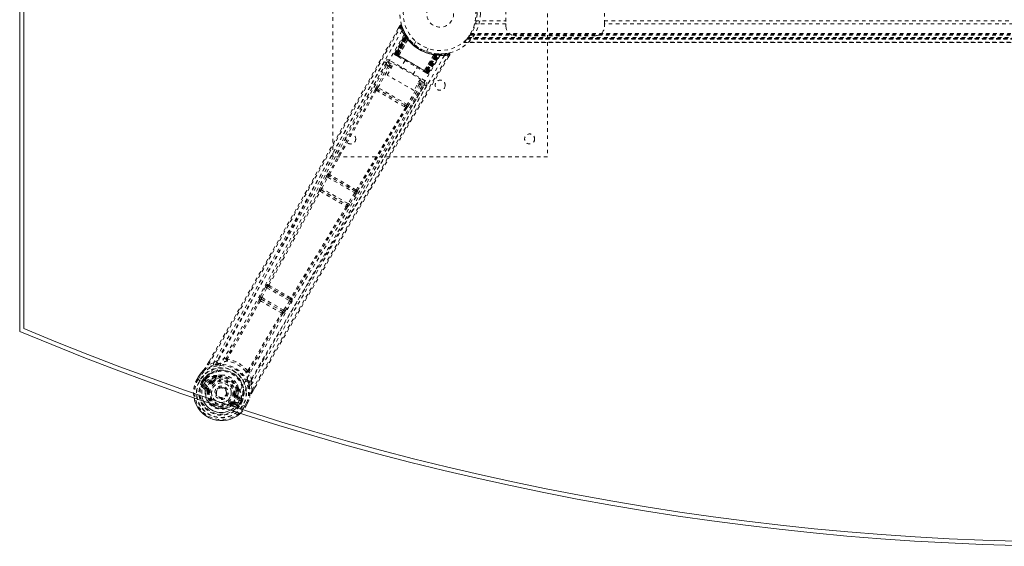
# Model space of a CAD drawing. Header units: inches. Extents: x 3.7 to 63.2, y 15.3 to 45.
# Tile 1 of 5: x 3.7 to 31.2, y 15.3 to 30. Entities that reach past the tile are written whole.
import ezdxf

# ---------------------------------------------------------------- set-up
doc = ezdxf.new("R2010")
doc.units = ezdxf.units.IN
doc.header["$MEASUREMENT"] = 0
doc.linetypes.add('SLD-Dashed', pattern=[0.075, 0.05, -0.025])
doc.linetypes.add('SLD-Solid', pattern=[0])

msp = doc.modelspace()

# ---------------------------------------------------------------- linework, layer by layer
at = {"color": 7, "linetype": 'SLD-Solid', "lineweight": 15}
for p, q in [((3.688, 21.279), (3.688, 39.029)), ((3.806, 21.357), (3.806, 38.95)), ((3.806, 38.95), (3.806, 21.357))]:
    msp.add_line(p, q, dxfattribs=at)
at = {"color": 7, "linetype": 'SLD-Dashed', "lineweight": 0}
for p, q in [((12.438, 26.154), (12.438, 34.154)), ((18.438, 34.154), (18.438, 26.154)), ((17.278, 30.435), (17.278, 29.872)), ((20.028, 29.872), (20.028, 30.435)), ((14.309, 29.813), (14.268, 29.74)), ((16.388, 29.824), (16.402, 29.872)), ((17.278, 29.872), (16.402, 29.872)), ((16.42, 29.956), (17.278, 29.956)), ((17.278, 29.789), (17.278, 29.872)), ((20.028, 29.956), (46.848, 29.956)), ((46.848, 29.872), (20.028, 29.872)), ((20.028, 29.872), (20.028, 29.789)), ((14.166, 29.045), (14.451, 29.58)), ((14.178, 29.038), (14.459, 29.566)), ((14.472, 29.55), (14.194, 29.025)), ((14.194, 29.029), (14.47, 29.547)), ((14.478, 29.508), (14.2, 29.025)), ((14.204, 29.023), (14.482, 29.503)), ((14.212, 29.019), (14.487, 29.496)), ((14.49, 29.492), (14.215, 29.016)), ((14.499, 29.479), (14.228, 29.009)), ((14.231, 29.008), (14.501, 29.476)), ((14.252, 28.996), (14.511, 29.483)), ((14.512, 29.482), (14.253, 28.995)), ((14.458, 29.595), (14.451, 29.608)), ((14.459, 29.566), (14.451, 29.58)), ((14.509, 29.514), (14.469, 29.577)), ((14.511, 29.483), (14.47, 29.547)), ((14.478, 29.508), (14.502, 29.524)), ((14.482, 29.503), (14.478, 29.508)), ((14.482, 29.503), (14.505, 29.519)), ((14.487, 29.496), (14.51, 29.512)), ((14.49, 29.492), (14.513, 29.508)), ((14.499, 29.479), (14.522, 29.496)), ((14.501, 29.476), (14.524, 29.492)), ((14.502, 29.524), (14.505, 29.519)), ((14.51, 29.513), (14.509, 29.514)), ((14.513, 29.508), (14.51, 29.512)), ((14.511, 29.483), (14.512, 29.482)), ((14.522, 29.496), (14.524, 29.492)), ((14.553, 29.455), (14.551, 29.458)), ((16.185, 29.443), (16.181, 29.439)), ((16.185, 29.443), (16.191, 29.451)), ((16.185, 29.443), (50.69, 29.443)), ((16.186, 29.445), (50.689, 29.445)), ((50.687, 29.447), (16.188, 29.447)), ((16.188, 29.447), (50.687, 29.447)), ((50.678, 29.459), (16.197, 29.459)), ((16.199, 29.461), (16.201, 29.463)), ((50.674, 29.463), (16.201, 29.463)), ((16.202, 29.465), (50.673, 29.465)), ((16.204, 29.467), (50.671, 29.467)), ((16.221, 29.49), (16.22, 29.489)), ((16.221, 29.49), (50.654, 29.49)), ((16.265, 29.555), (50.61, 29.555)), ((16.281, 29.581), (50.594, 29.581)), ((16.291, 29.598), (50.584, 29.598)), ((19.778, 29.539), (17.528, 29.539)), ((14.277, 28.979), (14.535, 29.436)), ((14.536, 29.434), (14.279, 28.98)), ((14.536, 29.434), (14.535, 29.436)), ((14.759, 29.379), (14.711, 29.295)), ((15.057, 29.095), (15.106, 29.179)), ((16.097, 29.349), (50.778, 29.349)), ((50.777, 29.349), (16.098, 29.349)), ((16.099, 29.349), (50.776, 29.349)), ((50.765, 29.361), (16.111, 29.361)), ((50.694, 29.439), (16.181, 29.439)), ((16.181, 29.439), (50.694, 29.439)), ((14.166, 29.045), (14.178, 29.038)), ((14.175, 29.007), (14.178, 29.004)), ((14.186, 29), (14.19, 28.997)), ((14.189, 28.998), (14.198, 28.993)), ((14.194, 29.029), (14.252, 28.996)), ((14.198, 28.993), (14.201, 28.991)), ((15.075, 28.52), (14.204, 29.023)), ((14.205, 28.989), (14.263, 28.956)), ((14.215, 29.016), (15.064, 28.527)), ((14.228, 29.009), (14.231, 29.008)), ((15.048, 28.536), (14.231, 29.008)), ((14.253, 28.995), (14.252, 28.996)), ((14.277, 28.979), (14.279, 28.98)), ((15, 28.563), (15.265, 29.013)), ((15.267, 29.013), (15.001, 28.561)), ((15.026, 28.548), (15.318, 29.016)), ((15.32, 29.016), (15.027, 28.548)), ((15.318, 29.004), (15.048, 28.536)), ((15.051, 28.534), (15.322, 29.003)), ((15.064, 28.527), (15.338, 29.002)), ((15.343, 29.001), (15.067, 28.525)), ((15.352, 29.001), (15.075, 28.52)), ((15.079, 28.518), (15.358, 29)), ((15.081, 28.512), (15.398, 29.015)), ((15.085, 28.514), (15.396, 29.012)), ((15.101, 28.505), (15.418, 29.012)), ((15.113, 28.498), (15.434, 29.012)), ((15.267, 29.013), (15.265, 29.013)), ((15.278, 29.038), (15.275, 29.038)), ((15.321, 29.032), (15.318, 29.004)), ((15.318, 29.016), (15.32, 29.016)), ((15.396, 29.012), (15.32, 29.016)), ((15.325, 29.032), (15.322, 29.003)), ((15.325, 29.032), (15.354, 29.029)), ((15.341, 29.03), (15.338, 29.002)), ((15.345, 29.03), (15.341, 29.03)), ((15.345, 29.03), (15.343, 29.001)), ((15.348, 29.03), (15.346, 29.03)), ((15.422, 29.026), (15.348, 29.03)), ((15.354, 29.029), (15.352, 29.001)), ((15.358, 29), (15.352, 29.001)), ((15.354, 29.029), (15.36, 29.029)), ((15.36, 29.029), (15.358, 29)), ((15.36, 29.029), (15.369, 29.028)), ((15.387, 29.011), (15.383, 29.014)), ((15.434, 29.012), (15.418, 29.012)), ((15.459, 29.026), (15.443, 29.026)), ((15.535, 29.031), (15.464, 29.029)), ((15.675, 29.052), (15.547, 29.032)), ((15.664, 28.933), (15.707, 29.007)), ((15.707, 29.007), (15.681, 29.022)), ((13.932, 28.779), (13.532, 28.07)), ((13.985, 28.687), (13.661, 28.111)), ((13.7, 28.089), (14.024, 28.665)), ((13.933, 28.78), (13.932, 28.779)), ((13.938, 28.788), (13.933, 28.78)), ((13.945, 28.796), (13.934, 28.782)), ((13.959, 28.44), (14.142, 28.757)), ((13.985, 28.687), (14.024, 28.665)), ((13.995, 28.799), (14.123, 28.725)), ((14.072, 28.637), (14.024, 28.665)), ((15.016, 28.28), (14.025, 28.851)), ((14.095, 28.676), (14.047, 28.703)), ((14.142, 28.757), (14.887, 28.327)), ((14.456, 28.844), (14.34, 28.643)), ((14.678, 28.448), (14.794, 28.649)), ((14.704, 28.01), (13.959, 28.44)), ((14.987, 28.537), (15.045, 28.504)), ((15, 28.563), (15.001, 28.561)), ((15.027, 28.548), (15.026, 28.548)), ((15.027, 28.548), (15.085, 28.514)), ((15.048, 28.536), (15.051, 28.534)), ((15.049, 28.502), (15.052, 28.5)), ((15.06, 28.495), (15.064, 28.493)), ((15.064, 28.493), (15.065, 28.495)), ((15.071, 28.489), (15.071, 28.489)), ((15.072, 28.489), (15.075, 28.487)), ((15.101, 28.505), (15.113, 28.498)), ((14.519, 27.617), (13.7, 28.089)), ((14.855, 28.185), (14.519, 27.617)), ((14.893, 28.162), (14.557, 27.594)), ((14.586, 27.462), (15, 28.163)), ((14.887, 28.327), (14.704, 28.01)), ((14.818, 28.206), (14.855, 28.185)), ((14.84, 28.245), (14.877, 28.224)), ((14.869, 28.295), (14.986, 28.227)), ((15, 28.164), (15.005, 28.172)), ((15, 28.162), (15, 28.164)), ((15.002, 28.166), (15.008, 28.182)), ((13.653, 28.013), (13.695, 27.987)), ((13.727, 28.023), (13.686, 28.047)), ((14.447, 27.607), (13.727, 28.023)), ((14.433, 27.562), (14.475, 27.538)), ((14.489, 27.583), (14.447, 27.607)), ((18.438, 26.154), (12.438, 26.154)), ((12.258, 25.606), (12.091, 25.295)), ((12.315, 25.68), (12.309, 25.681)), ((12.326, 25.62), (12.332, 25.62)), ((13.067, 25.192), (12.326, 25.62)), ((12.13, 25.274), (12.297, 25.585)), ((12.297, 25.585), (13.051, 25.15)), ((12.057, 25.211), (12.058, 25.21)), ((12.12, 25.228), (12.119, 25.229)), ((12.119, 25.229), (12.832, 24.818)), ((12.865, 24.85), (12.13, 25.274)), ((13.051, 25.15), (12.865, 24.85)), ((13.089, 25.126), (12.903, 24.826)), ((13.064, 25.198), (13.067, 25.192)), ((13.128, 25.208), (13.124, 25.213)), ((12.832, 24.818), (12.831, 24.818)), ((12.846, 24.755), (12.847, 24.755)), ((10.624, 22.591), (10.611, 22.594)), ((10.557, 22.521), (10.413, 22.248)), ((10.452, 22.227), (10.596, 22.501)), ((10.596, 22.501), (11.23, 22.134)), ((10.627, 22.534), (10.64, 22.532)), ((11.244, 22.178), (10.627, 22.534)), ((10.384, 22.161), (10.385, 22.16)), ((10.413, 22.248), (10.398, 22.217)), ((10.446, 22.178), (10.446, 22.179)), ((10.446, 22.179), (11.027, 21.843)), ((11.066, 21.873), (10.452, 22.227)), ((11.23, 22.134), (11.066, 21.873)), ((11.268, 22.111), (11.103, 21.849)), ((11.235, 22.188), (11.244, 22.178)), ((11.295, 22.203), (11.304, 22.194)), ((11.027, 21.843), (11.026, 21.843)), ((11.041, 21.781), (11.042, 21.781)), ((11.103, 21.849), (11.084, 21.821)), ((8.934, 20.362), (8.978, 20.439)), ((8.98, 20.439), (8.935, 20.362)), ((9.101, 20.4), (8.96, 20.348)), ((9.101, 20.4), (9.209, 20.468)), ((8.647, 19.951), (8.706, 20.052)), ((8.707, 20.052), (8.647, 19.95)), ((8.647, 19.951), (8.65, 19.949)), ((8.65, 19.949), (8.696, 19.923)), ((8.731, 20.037), (8.673, 19.937)), ((8.696, 19.923), (8.716, 19.912)), ((8.708, 20.056), (8.706, 20.052)), ((8.716, 19.912), (8.722, 19.909)), ((8.722, 19.909), (8.852, 19.833)), ((8.778, 19.877), (8.815, 19.939)), ((8.778, 19.877), (8.778, 19.877)), ((8.84, 19.923), (8.804, 19.862)), ((8.809, 19.859), (8.804, 19.862)), ((8.848, 19.926), (8.809, 19.859)), ((8.84, 19.923), (8.815, 19.939)), ((8.815, 19.939), (8.815, 19.939)), ((8.84, 19.924), (8.854, 19.937)), ((8.854, 19.937), (8.848, 19.926)), ((8.852, 19.833), (8.852, 19.833)), ((8.877, 19.957), (8.872, 19.955)), ((8.985, 19.835), (8.873, 19.899)), ((8.877, 19.957), (8.891, 19.962)), ((8.888, 19.925), (9.012, 19.882)), ((9, 19.861), (8.888, 19.925)), ((8.891, 19.962), (8.891, 19.962)), ((8.891, 19.962), (8.891, 19.962)), ((9.001, 19.922), (8.891, 19.962)), ((9.012, 19.882), (9, 19.861)), ((9.068, 19.884), (9.08, 19.89)), ((9.08, 19.89), (9.098, 19.867)), ((9.157, 20.018), (9.145, 19.999)), ((9.174, 20.002), (9.163, 19.983)), ((9.176, 20.038), (9.195, 20.048)), ((10.164, 19.916), (10.159, 19.789)), ((8.764, 19.745), (8.855, 19.665)), ((8.898, 19.685), (8.808, 19.761)), ((8.808, 19.761), (8.909, 19.703)), ((8.823, 19.787), (8.924, 19.729)), ((8.898, 19.685), (8.909, 19.703)), ((8.929, 19.618), (8.929, 19.627)), ((8.952, 19.615), (8.929, 19.618)), ((9.766, 19.634), (9.777, 19.654)), ((9.8, 19.646), (9.789, 19.627)), ((9.806, 19.695), (9.808, 19.674)), ((10.185, 19.641), (10.159, 19.789)), ((10.209, 19.626), (10.26, 19.715)), ((10.21, 19.625), (10.261, 19.714)), ((9.568, 19.249), (9.553, 19.268)), ((9.641, 19.257), (9.651, 19.274)), ((9.651, 19.274), (9.752, 19.216)), ((9.666, 19.3), (9.767, 19.242)), ((9.699, 19.52), (9.728, 19.516)), ((9.84, 19.341), (9.727, 19.406)), ((9.728, 19.516), (9.728, 19.503)), ((9.755, 19.453), (9.742, 19.432)), ((9.855, 19.367), (9.742, 19.432)), ((9.755, 19.453), (9.855, 19.367)), ((9.793, 19.29), (9.923, 19.215)), ((9.884, 19.388), (9.795, 19.464)), ((9.875, 19.333), (9.837, 19.266)), ((9.837, 19.266), (9.841, 19.263)), ((9.841, 19.263), (9.876, 19.325)), ((9.903, 19.311), (9.867, 19.248)), ((9.881, 19.344), (9.875, 19.333)), ((9.903, 19.311), (9.876, 19.325)), ((9.877, 19.325), (9.881, 19.344)), ((9.884, 19.388), (9.888, 19.374)), ((9.888, 19.369), (9.888, 19.374)), ((9.903, 19.311), (9.903, 19.311)), ((9.972, 19.187), (10.029, 19.288)), ((9.996, 19.171), (10.054, 19.274)), ((9.997, 19.171), (10.055, 19.273)), ((10.055, 19.273), (10.057, 19.277)), ((9.575, 19.254), (9.568, 19.249)), ((9.603, 19.202), (9.568, 19.249)), ((9.752, 19.216), (9.641, 19.257)), ((9.646, 19.209), (9.76, 19.17)), ((9.923, 19.215), (9.928, 19.212)), ((9.928, 19.212), (9.948, 19.2)), ((9.948, 19.2), (9.994, 19.173)), ((9.994, 19.173), (9.997, 19.171))]:
    msp.add_line(p, q, dxfattribs=at)
at = {"color": 7, "linetype": 'SLD-Dashed', "lineweight": 0, "flags": 128}
for points in [[(8.96, 20.348), (9.33, 20.987), (9.72, 21.663), (10.13, 22.377), (10.559, 23.128), (10.954, 23.82), (11.364, 24.542), (11.458, 24.707), (11.553, 24.875), (11.649, 25.044), (11.714, 25.16), (11.778, 25.272), (11.845, 25.39), (11.914, 25.513), (12.138, 25.908), (12.386, 26.347), (12.659, 26.831), (12.832, 27.137), (13.015, 27.461), (13.213, 27.812), (13.398, 28.139), (13.639, 28.566), (13.853, 28.946), (14.041, 29.278), (14.202, 29.562), (14.336, 29.799)], [(8.978, 20.439), (10.29, 22.717), (11.634, 25.08), (12.972, 27.446), (14.31, 29.814)], [(14.31, 29.814), (14.31, 29.813), (14.311, 29.812), (14.317, 29.81), (14.326, 29.805), (14.331, 29.802), (14.336, 29.799)], [(14.361, 29.807), (14.357, 29.814), (14.352, 29.82), (14.345, 29.825), (14.337, 29.827), (14.329, 29.828), (14.322, 29.826), (14.316, 29.822), (14.311, 29.816)], [(14.336, 29.799), (14.347, 29.803), (14.356, 29.806), (14.362, 29.808), (14.364, 29.808)], [(14.366, 29.673), (13.575, 28.293), (12.797, 26.907), (12.03, 25.518), (11.271, 24.129), (10.677, 23.04), (10.079, 21.958), (9.473, 20.888), (8.852, 19.833)], [(14.454, 29.598), (14.454, 29.585), (14.451, 29.571)], [(14.454, 29.585), (14.452, 29.579), (14.451, 29.578)], [(14.472, 29.555), (14.47, 29.549), (14.469, 29.547)], [(14.479, 29.561), (14.482, 29.555), (14.502, 29.524)], [(16.197, 29.459), (16.189, 29.448), (16.184, 29.443)], [(15.435, 28.992), (14.636, 27.621), (13.826, 26.259), (13.007, 24.905), (12.182, 23.558), (11.536, 22.502), (10.899, 21.446), (10.276, 20.387), (9.676, 19.323)], [(15.557, 28.985), (14.757, 27.61), (13.947, 26.244), (13.127, 24.885), (12.303, 23.533), (11.657, 22.474), (11.019, 21.415), (10.395, 20.355), (9.793, 19.29)], [(10.185, 19.641), (10.59, 20.347), (11.015, 21.082), (11.459, 21.846), (11.864, 22.539), (12.125, 22.985), (12.399, 23.453), (12.686, 23.942), (12.971, 24.427), (13.219, 24.848), (13.547, 25.405), (13.897, 25.998), (14.267, 26.626), (14.611, 27.209), (15.681, 29.022)], [(10.261, 19.714), (11.571, 21.978), (12.944, 24.322), (14.326, 26.666), (15.707, 29.007)], [(14.2, 29.025), (14.187, 29.033), (14.176, 29.039), (14.169, 29.043), (14.166, 29.045)], [(14.178, 29.038), (14.181, 29.036), (14.188, 29.032), (14.199, 29.026), (14.212, 29.019)], [(14.179, 29.004), (14.179, 29.004), (14.18, 29.004), (14.183, 29.003), (14.187, 29.001)], [(14.194, 29.029), (14.191, 29.023), (14.191, 29.02)], [(14.191, 28.997), (14.191, 28.997), (14.192, 28.997), (14.195, 28.996), (14.198, 28.995)], [(14.228, 29.009), (14.221, 29.013), (14.214, 29.017), (14.208, 29.021), (14.203, 29.024), (14.199, 29.026), (14.196, 29.028), (14.194, 29.029), (14.194, 29.029)], [(14.204, 28.99), (14.206, 28.989), (14.206, 28.988)], [(14.253, 28.995), (14.251, 28.985), (14.252, 28.973)], [(14.277, 28.979), (14.257, 28.975), (14.252, 28.973)], [(14.265, 28.954), (14.444, 28.851), (14.625, 28.746), (14.807, 28.642), (14.985, 28.539)], [(14.279, 28.98), (14.458, 28.876), (14.64, 28.772), (14.821, 28.667), (15, 28.563)], [(15.704, 29.008), (15.707, 29.016), (15.707, 29.024), (15.706, 29.032), (15.703, 29.04), (15.698, 29.046), (15.692, 29.05), (15.685, 29.052), (15.677, 29.052)], [(13.881, 28.812), (13.696, 28.484), (13.486, 28.111), (13.255, 27.702), (13.046, 27.332), (12.936, 27.138), (12.827, 26.944), (12.718, 26.751), (12.593, 26.531), (12.468, 26.308), (12.346, 26.093), (12.099, 25.655), (11.868, 25.248), (11.656, 24.872), (11.447, 24.504), (11.206, 24.077), (10.791, 23.346), (10.37, 22.609), (9.935, 21.848), (9.509, 21.107), (9.101, 20.4)], [(13.934, 28.782), (12.366, 26.006), (10.794, 23.232), (9.209, 20.468)], [(13.934, 28.782), (13.939, 28.746), (13.985, 28.687)], [(14.025, 28.851), (14.014, 28.832), (14.004, 28.815), (13.998, 28.804), (13.995, 28.799)], [(14.047, 28.703), (14.001, 28.763), (13.995, 28.799)], [(14.047, 28.703), (14.046, 28.703), (14.045, 28.7), (14.042, 28.696), (14.04, 28.692), (14.036, 28.686), (14.032, 28.679), (14.028, 28.672), (14.024, 28.665)], [(15.001, 28.561), (15.007, 28.542), (15.008, 28.537)], [(15.008, 28.537), (15.018, 28.541), (15.026, 28.548)], [(15.085, 28.514), (15.085, 28.514), (15.083, 28.515), (15.08, 28.517), (15.076, 28.519), (15.071, 28.522), (15.065, 28.526), (15.058, 28.53), (15.051, 28.534)], [(15.052, 28.5), (15.055, 28.498), (15.058, 28.496), (15.06, 28.495), (15.061, 28.495)], [(15.053, 28.501), (15.056, 28.499), (15.058, 28.497), (15.059, 28.496), (15.059, 28.496)], [(15.067, 28.525), (15.08, 28.517), (15.091, 28.511), (15.098, 28.507), (15.101, 28.505)], [(15.113, 28.498), (15.11, 28.5), (15.103, 28.504), (15.092, 28.51), (15.079, 28.518)], [(10.159, 19.789), (10.529, 20.431), (10.916, 21.098), (11.32, 21.793), (11.706, 22.454), (12.099, 23.123), (12.492, 23.792), (12.875, 24.443), (13.243, 25.068), (13.587, 25.65), (13.971, 26.302), (14.332, 26.913), (14.686, 27.513), (15.054, 28.135)], [(10.164, 19.916), (11.765, 22.672), (13.381, 25.42), (15.002, 28.166)], [(13.7, 28.089), (13.687, 28.097), (13.674, 28.104), (13.665, 28.109), (13.661, 28.111)], [(14.877, 28.224), (14.876, 28.223), (14.875, 28.221), (14.873, 28.217), (14.87, 28.212), (14.867, 28.206), (14.863, 28.2), (14.859, 28.192), (14.855, 28.185)], [(14.893, 28.162), (14.889, 28.165), (14.88, 28.17), (14.868, 28.177), (14.855, 28.185)], [(14.986, 28.227), (14.951, 28.214), (14.877, 28.224)], [(14.893, 28.162), (14.967, 28.152), (14.998, 28.164)], [(14.986, 28.227), (14.988, 28.232), (14.995, 28.243), (15.004, 28.26), (15.016, 28.28)], [(13.625, 28.03), (12.966, 26.856), (12.315, 25.68)], [(12.344, 25.661), (12.994, 26.838), (13.653, 28.013)], [(14.433, 27.562), (14.25, 27.667), (14.064, 27.774), (13.878, 27.882), (13.695, 27.987)], [(14.447, 27.607), (14.271, 27.709), (14.092, 27.812), (13.909, 27.918), (13.727, 28.023)], [(14.475, 27.538), (13.788, 26.38), (13.093, 25.228)], [(14.504, 27.522), (13.817, 26.365), (13.124, 25.213)], [(14.489, 27.583), (14.501, 27.572), (14.507, 27.56)], [(14.557, 27.594), (14.553, 27.596), (14.544, 27.602), (14.532, 27.609), (14.519, 27.617)], [(12.804, 26.69), (12.107, 25.424), (11.353, 24.037), (10.762, 22.949), (10.166, 21.869), (9.56, 20.801), (8.939, 19.749)], [(12.297, 25.585), (12.29, 25.589), (12.283, 25.593), (12.277, 25.596), (12.271, 25.599), (12.266, 25.602), (12.262, 25.604), (12.259, 25.606), (12.258, 25.606)], [(12.058, 25.21), (11.341, 23.898), (10.624, 22.591)], [(10.652, 22.569), (11.369, 23.878), (12.086, 25.191)], [(12.091, 25.295), (12.076, 25.266), (12.075, 25.264)], [(12.13, 25.274), (12.123, 25.278), (12.116, 25.282), (12.11, 25.285), (12.104, 25.289), (12.099, 25.291), (12.095, 25.293), (12.092, 25.295), (12.091, 25.295)], [(13.089, 25.126), (13.088, 25.127), (13.085, 25.129), (13.081, 25.131), (13.077, 25.134), (13.071, 25.138), (13.065, 25.141), (13.058, 25.146), (13.051, 25.15)], [(12.815, 24.77), (12.036, 23.492), (11.262, 22.217)], [(12.852, 24.775), (12.853, 24.772), (12.846, 24.755)], [(12.903, 24.826), (12.902, 24.827), (12.899, 24.829), (12.896, 24.831), (12.891, 24.834), (12.885, 24.838), (12.879, 24.841), (12.872, 24.846), (12.865, 24.85)], [(12.903, 24.826), (12.885, 24.798), (12.884, 24.797)], [(12.846, 24.755), (12.068, 23.478), (11.295, 22.203)], [(10.596, 22.501), (10.589, 22.504), (10.582, 22.508), (10.576, 22.511), (10.57, 22.514), (10.565, 22.517), (10.561, 22.519), (10.559, 22.52), (10.557, 22.521)], [(10.596, 22.501), (10.6, 22.508), (10.604, 22.515), (10.613, 22.527), (10.621, 22.533), (10.627, 22.534)], [(10.384, 22.16), (9.928, 21.348), (9.464, 20.543)], [(10.413, 22.138), (9.956, 21.325), (9.492, 20.519)], [(10.452, 22.227), (10.445, 22.231), (10.438, 22.234), (10.432, 22.238), (10.426, 22.241), (10.422, 22.243), (10.418, 22.245), (10.415, 22.247), (10.413, 22.248)], [(11.244, 22.178), (11.246, 22.172), (11.244, 22.162), (11.239, 22.149), (11.235, 22.142), (11.23, 22.134)], [(11.268, 22.111), (11.266, 22.112), (11.264, 22.113), (11.26, 22.116), (11.255, 22.119), (11.25, 22.122), (11.243, 22.126), (11.237, 22.13), (11.23, 22.134)], [(10.067, 20.187), (10.532, 20.992), (11.008, 21.794)], [(11.041, 21.781), (10.566, 20.979), (10.101, 20.175)], [(11.066, 21.873), (11.06, 21.866), (11.055, 21.859), (11.044, 21.849), (11.034, 21.844), (11.03, 21.843), (11.028, 21.843), (11.027, 21.843)], [(11.103, 21.849), (11.099, 21.852), (11.09, 21.857), (11.078, 21.865), (11.066, 21.873)], [(8.96, 20.348), (8.955, 20.351), (8.95, 20.354), (8.944, 20.357), (8.94, 20.36), (8.937, 20.361), (8.934, 20.362), (8.933, 20.362), (8.934, 20.362)], [(9.458, 20.537), (9.33, 20.511), (9.209, 20.468)], [(9.264, 20.379), (9.257, 20.376), (9.244, 20.373)], [(9.458, 20.537), (9.455, 20.527), (9.454, 20.517), (9.456, 20.508), (9.461, 20.502), (9.468, 20.498), (9.477, 20.497), (9.486, 20.499), (9.495, 20.505)], [(9.492, 20.519), (9.491, 20.517), (9.491, 20.515), (9.491, 20.512), (9.495, 20.505)], [(8.706, 20.052), (8.764, 20.128), (8.816, 20.185)], [(8.822, 20.194), (8.769, 20.134), (8.708, 20.056)], [(8.822, 20.194), (8.818, 20.19), (8.816, 20.185)], [(9.118, 20.344), (8.969, 20.288), (8.822, 20.194)], [(10.052, 20.183), (10.06, 20.183), (10.064, 20.184), (10.065, 20.186), (10.067, 20.187)], [(10.052, 20.183), (10.052, 20.172), (10.055, 20.163), (10.06, 20.156), (10.067, 20.152), (10.075, 20.151), (10.083, 20.153), (10.092, 20.159), (10.099, 20.167)], [(10.164, 19.916), (10.14, 20.043), (10.099, 20.167)], [(8.673, 19.937), (8.667, 19.94), (8.662, 19.943), (8.657, 19.946), (8.653, 19.948), (8.65, 19.95), (8.648, 19.951), (8.647, 19.951), (8.647, 19.951)], [(8.706, 20.052), (8.705, 20.052), (8.706, 20.052), (8.708, 20.05), (8.712, 20.049), (8.716, 20.046), (8.72, 20.044), (8.726, 20.04), (8.731, 20.037)], [(8.708, 20.056), (8.709, 20.055), (8.71, 20.054), (8.712, 20.052), (8.715, 20.05), (8.719, 20.047), (8.723, 20.044), (8.727, 20.041), (8.731, 20.037)], [(8.804, 19.862), (8.801, 19.864), (8.795, 19.867), (8.787, 19.871), (8.778, 19.877)], [(8.84, 19.923), (8.84, 19.923), (8.84, 19.924)], [(8.873, 19.899), (8.858, 19.911), (8.848, 19.926)], [(8.888, 19.925), (8.887, 19.925), (8.886, 19.923), (8.885, 19.921), (8.883, 19.918), (8.881, 19.914), (8.878, 19.909), (8.875, 19.904), (8.873, 19.899)], [(8.985, 19.835), (8.988, 19.84), (8.99, 19.844), (8.993, 19.849), (8.995, 19.853), (8.997, 19.856), (8.998, 19.858), (8.999, 19.86), (9, 19.861)], [(9.036, 19.928), (9.016, 19.92), (9.001, 19.922)], [(9.145, 19.999), (9.093, 19.97), (9.036, 19.928)], [(9.116, 19.843), (9.113, 19.848), (9.109, 19.852), (9.106, 19.856), (9.104, 19.86), (9.101, 19.863), (9.1, 19.865), (9.098, 19.866), (9.098, 19.867)], [(9.347, 20.059), (9.29, 20.062), (9.195, 20.048)], [(9.806, 19.695), (9.771, 19.784), (9.741, 19.832)], [(10.064, 19.9), (10.06, 19.912), (10.059, 19.92)], [(8.777, 19.794), (8.8, 19.795), (8.823, 19.787)], [(8.823, 19.787), (8.82, 19.782), (8.817, 19.778), (8.815, 19.773), (8.812, 19.769), (8.811, 19.766), (8.809, 19.764), (8.808, 19.762), (8.808, 19.761)], [(8.924, 19.729), (8.921, 19.724), (8.918, 19.719), (8.916, 19.715), (8.913, 19.711), (8.911, 19.708), (8.91, 19.705), (8.909, 19.704), (8.909, 19.703)], [(8.982, 19.611), (8.977, 19.612), (8.971, 19.612), (8.966, 19.613), (8.962, 19.614), (8.958, 19.614), (8.955, 19.614), (8.953, 19.615), (8.952, 19.615)], [(9.323, 19.293), (9.326, 19.292), (9.431, 19.313), (9.52, 19.373), (9.58, 19.462), (9.601, 19.567)], [(9.728, 19.516), (9.735, 19.582), (9.735, 19.637)], [(9.789, 19.627), (9.79, 19.568), (9.782, 19.497)], [(10.102, 19.776), (10.128, 19.619), (10.119, 19.445)], [(10.21, 19.625), (10.21, 19.625), (10.209, 19.626), (10.209, 19.626)], [(9.535, 19.292), (9.538, 19.287), (9.542, 19.283), (9.545, 19.279), (9.547, 19.275), (9.55, 19.272), (9.551, 19.27), (9.553, 19.269), (9.553, 19.268)], [(9.666, 19.3), (9.663, 19.295), (9.661, 19.291), (9.658, 19.286), (9.656, 19.282), (9.654, 19.279), (9.653, 19.277), (9.652, 19.275), (9.651, 19.274)], [(9.669, 19.524), (9.674, 19.523), (9.68, 19.523), (9.685, 19.522), (9.689, 19.521), (9.693, 19.521), (9.696, 19.52), (9.698, 19.52), (9.699, 19.52)], [(9.727, 19.406), (9.73, 19.411), (9.733, 19.416), (9.736, 19.42), (9.738, 19.424), (9.74, 19.427), (9.741, 19.43), (9.742, 19.431), (9.742, 19.432)], [(9.782, 19.497), (9.786, 19.476), (9.795, 19.464)], [(9.84, 19.341), (9.842, 19.346), (9.845, 19.351), (9.848, 19.355), (9.85, 19.359), (9.852, 19.362), (9.853, 19.365), (9.854, 19.366), (9.855, 19.367)], [(9.875, 19.333), (9.857, 19.334), (9.84, 19.341)], [(9.877, 19.325), (9.876, 19.325), (9.876, 19.325)], [(10.057, 19.277), (10.056, 19.277), (10.054, 19.278), (10.052, 19.279), (10.048, 19.28), (10.044, 19.282), (10.04, 19.284), (10.035, 19.286), (10.029, 19.288)], [(10.029, 19.288), (10.035, 19.284), (10.04, 19.281), (10.045, 19.279), (10.049, 19.276), (10.052, 19.275), (10.054, 19.274)], [(10.054, 19.274), (10.054, 19.273), (10.055, 19.273), (10.055, 19.273)], [(10.055, 19.273), (10.092, 19.362), (10.115, 19.435)], [(10.057, 19.277), (10.091, 19.359), (10.119, 19.445)], [(10.115, 19.435), (10.118, 19.44), (10.119, 19.445)], [(9.752, 19.216), (9.753, 19.217), (9.754, 19.218), (9.755, 19.221), (9.757, 19.224), (9.759, 19.228), (9.762, 19.232), (9.764, 19.237), (9.767, 19.242)], [(9.767, 19.242), (9.785, 19.226), (9.796, 19.205)], [(9.997, 19.171), (9.997, 19.171), (9.997, 19.172), (9.996, 19.172)]]:
    msp.add_lwpolyline(points, dxfattribs=at)
at = {"color": 7, "linetype": 'SLD-Dashed', "lineweight": 0}
for centre, radius in [((15.438, 30.154), 1.125), ((15.438, 30.154), 1.03), ((15.438, 30.154), 0.376), ((15.438, 28.154), 0.141), ((12.938, 26.654), 0.141), ((17.938, 26.654), 0.14), ((9.326, 19.567), 0.7), ((9.326, 19.567), 0.69), ((9.326, 19.567), 0.623), ((9.326, 19.567), 0.32), ((9.326, 19.567), 0.275), ((9.326, 19.567), 0.188), ((9.326, 19.567), 0.157), ((9.326, 19.567), 0.142), ((9.326, 19.567), 0.14), ((9.326, 19.567), 0.138)]:
    msp.add_circle(centre, radius, dxfattribs=at)
for centre, radius, start, end in [((15.313, 30.154), 1.125, 329.3836, 30.6164), ((14.336, 29.799), 0.03, 17.8474, 150.5307), ((15.451, 30.187), 1.2, 198.106, 205.335), ((15.438, 30.154), 1.158, 197.8712, 282.137), ((15.431, 30.151), 1.12, 197.8965, 205.3624), ((17.528, 29.789), 0.25, 180, 270), ((19.778, 29.789), 0.25, 270, 0), ((148.558, -48.172), 155.028, 149.90243, 151.09995), ((14.392, 29.658), 0.03, 25.9293, 149.734), ((15.543, 30.364), 1.365, 210.418, 215.5491), ((15.438, 30.154), 1.128, 205.3419, 210.4724), ((14.461, 29.539), 0.0429, 84.1693, 132.9914), ((15.454, 30.181), 1.19, 210.88, 269.1199), ((14.424, 29.594), 0.03, 331.9852, 28.9177), ((15.408, 30.137), 1.093, 208.909, 209.8163), ((15.243, 29.841), 0.834, 198.2483, 203.5361), ((14.39, 29.573), 0.0707, 1.4566, 28.8969), ((14.432, 29.58), 0.0299, 331.8945, 29.7037), ((15.292, 30.069), 0.959, 209.6189, 212.5208), ((15.456, 30.166), 1.151, 209.9201, 213.9608), ((15.222, 29.83), 0.807, 199.0817, 204.4653), ((15.438, 30.154), 1.128, 210.4734, 269.5266), ((14.443, 29.561), 0.0299, 331.8036, 30.7477), ((15.435, 30.152), 1.125, 210.7753, 215.7153), ((14.443, 29.562), 0.03, 346.8686, 31.2468), ((15.242, 29.835), 0.825, 200.4051, 205.5784), ((15.437, 30.153), 1.155, 214.2141, 265.7859), ((15.437, 30.153), 1.155, 214.9104, 265.0896), ((15.437, 30.153), 1.155, 215.8864, 264.1136), ((14.485, 29.497), 0.0297, 331.4818, 34.4704), ((14.486, 29.496), 0.0297, 331.4745, 34.5491), ((15.178, 29.789), 0.734, 204.76, 208.7634), ((14.52, 29.463), 0.0311, 298.3176, 349.6523), ((14.519, 29.464), 0.0345, 298.95, 345.1658), ((15.337, 30.132), 1.092, 314.2395, 322.383), ((15.31, 30.156), 1.129, 321.1131, 322.405), ((15.313, 30.154), 1.125, 322.4057, 333.3055), ((15.419, 30.122), 1.12, 217.9259, 262.0742), ((15.308, 30.158), 1.131, 314.3107, 315.1779), ((14.193, 29.031), 0.03, 152.0016, 239.99), ((14.194, 29.03), 0.0305, 152.3693, 219.3669), ((14.204, 29.024), 0.03, 151.9727, 216.5677), ((14.206, 29.025), 0.0315, 207.953, 240.6799), ((14.918, 28.607), 0.831, 149.7778, 151.6228), ((14.22, 29.015), 0.03, 151.9354, 239.9311), ((14.555, 28.812), 0.409, 149.0014, 153.059), ((14.574, 28.801), 0.422, 149.0383, 152.9689), ((14.577, 28.799), 0.422, 149.038, 152.969), ((14.609, 28.781), 0.444, 149.0916, 152.8285), ((14.608, 28.782), 0.439, 149.0711, 152.8488), ((14.278, 28.981), 0.0299, 151.7964, 239.8158), ((14.278, 28.977), 0.0265, 188.3688, 239.3865), ((15.299, 29.014), 0.0345, 134.8323, 181.0467), ((15.298, 29.014), 0.031, 130.2246, 181.6901), ((15.251, 29.745), 0.733, 271.2389, 275.244), ((15.414, 29.896), 0.868, 263.5576, 265.483), ((15.344, 29), 0.0297, 85.4508, 148.5183), ((15.345, 29), 0.0297, 85.5327, 148.518), ((15.26, 29.813), 0.812, 274.3826, 279.6348), ((15.326, 28.923), 0.109, 61.2433, 90.4845), ((15.265, 29.803), 0.805, 275.5277, 280.9268), ((15.263, 29.834), 0.839, 276.4799, 281.7353), ((15.344, 28.89), 0.137, 59.4097, 83.5135), ((15.422, 28.996), 0.0299, 89.2526, 148.1931), ((15.443, 28.996), 0.0299, 90.3029, 148.0922), ((15.438, 29.867), 0.841, 268.7967, 270.3459), ((15.438, 30.154), 1.128, 269.5267, 274.6574), ((15.393, 29.001), 0.0429, 347.0198, 35.8234), ((15.459, 28.996), 0.03, 91.0801, 148.0122), ((15.567, 30.349), 1.364, 264.4493, 269.585), ((15.439, 30.146), 1.12, 274.6371, 282.1027), ((15.531, 29), 0.03, 330.2579, 94.079), ((15.459, 30.187), 1.206, 274.6781, 281.8739), ((15.681, 29.022), 0.03, 329.4731, 102.1523), ((15.619, 29.024), 0.0624, 358.3196, 26.0893), ((13.973, 28.761), 0.105, 59.9149, 150.6379), ((12.484, 26.307), 2.869, 59.6423, 60.8404), ((13.973, 28.76), 0.045, 60.0216, 127.9885), ((14.024, 28.664), 0.0451, 60.4276, 150.3565), ((14.998, 28.562), 0.0266, 240.7966, 291.4522), ((15.002, 28.563), 0.0299, 240.1886, 328.2023), ((14.66, 28.751), 0.444, 327.1765, 330.915), ((14.666, 28.748), 0.441, 327.1574, 330.924), ((15.058, 28.537), 0.0353, 231.8126, 320.6773), ((15.06, 28.53), 0.03, 240.0619, 328.0701), ((14.693, 28.732), 0.424, 327.0394, 330.9574), ((14.331, 28.946), 0.849, 328.4161, 330.2233), ((14.715, 28.72), 0.411, 326.9427, 330.9787), ((15.076, 28.522), 0.0315, 239.3122, 272.3685), ((14.989, 28.405), 0.117, 45.8685, 49.5832), ((15.076, 28.521), 0.03, 263.5055, 328.0139), ((15.087, 28.514), 0.03, 240.0049, 328.005), ((15.086, 28.515), 0.0305, 260.7159, 327.6404), ((13.905, 27.955), 0.289, 147.3516, 165.0238), ((13.763, 28.045), 0.0773, 144.5425, 178.3779), ((14.854, 28.185), 0.0451, 329.6202, 59.5733), ((14.963, 28.189), 0.045, 352.0114, 59.9811), ((13.594, 25.691), 2.847, 59.1562, 60.3636), ((14.963, 28.189), 0.105, 329.3649, 60.0824), ((13.664, 28.007), 0.0456, 61.9247, 149.0008), ((13.776, 28.239), 0.258, 234.2202, 241.5617), ((13.721, 27.981), 0.075, 118.0013, 154.8137), ((13.756, 27.965), 0.0652, 116.4293, 159.4424), ((14.382, 27.603), 0.0652, 320.5443, 3.5502), ((14.413, 27.581), 0.0756, 325.3467, 1.8411), ((14.61, 27.758), 0.258, 238.4434, 245.7785), ((14.448, 27.649), 0.0773, 301.6267, 335.4607), ((14.472, 27.543), 0.0384, 327.088, 25.3583), ((14.3, 27.727), 0.289, 314.9803, 332.6489), ((12.462, 25.52), 0.222, 133.6408, 157.1176), ((12.355, 25.568), 0.0601, 118.5982, 163.1024), ((12.349, 25.659), 0.0451, 151.9416, 239.4406), ((12.355, 25.659), 0.0451, 151.9705, 239.4213), ((12.405, 25.782), 0.136, 228.8646, 243.2832), ((12.389, 25.626), 0.057, 142.6073, 186.4852), ((-3.813, -3.189), 33.025, 59.2674, 60.7326), ((-5.349, -5.849), 36.137, 59.3136, 60.6865), ((12.175, 25.201), 0.118, 147.9873, 175.3644), ((12.097, 25.189), 0.0451, 60.6329, 151.6273), ((12.097, 25.189), 0.0451, 60.6349, 151.6303), ((12.141, 25.302), 0.123, 227.656, 243.6636), ((12.151, 25.166), 0.0697, 116.9332, 159.0868), ((29.234, 54.05), 33.569, 239.2813, 240.7188), ((12.181, 25.238), 0.0626, 144.4874, 188.452), ((29.15, 53.905), 33.353, 239.2945, 240.7055), ((13.007, 25.191), 0.0601, 316.8997, 1.4048), ((13.041, 25.25), 0.0567, 293.3815, 337.5243), ((13.086, 25.237), 0.0451, 240.5767, 328.031), ((13.09, 25.232), 0.0451, 240.5559, 328.0599), ((12.912, 25.26), 0.222, 322.8826, 346.3592), ((13.168, 25.342), 0.136, 236.7375, 251.115), ((12.761, 24.814), 0.0697, 320.9149, 3.0614), ((12.885, 24.874), 0.125, 236.4462, 252.2339), ((12.809, 24.78), 0.0433, 352.7769, 60.217), ((12.809, 24.876), 0.0626, 291.5478, 335.5131), ((12.809, 24.779), 0.0451, 328.3697, 59.3683), ((12.78, 24.852), 0.118, 304.6432, 332.0161), ((10.711, 22.463), 0.165, 127.6352, 159.4036), ((10.651, 22.573), 0.0451, 152.489, 239.1375), ((10.664, 22.57), 0.0451, 152.598, 239.1072), ((10.693, 22.652), 0.092, 221.465, 243.9856), ((10.702, 22.533), 0.0613, 143.9432, 181.5353), ((-7.554, -9.668), 37.023, 59.4551, 60.5446), ((-5.499, -6.11), 32.876, 59.4017, 60.5982), ((10.477, 22.167), 0.0933, 147.5408, 184.1276), ((10.424, 22.14), 0.0451, 61.043, 152.1405), ((10.424, 22.139), 0.0451, 61.0458, 152.1507), ((10.452, 22.217), 0.0879, 220.2467, 243.9549), ((10.494, 22.105), 0.0872, 123.1868, 158.1971), ((27.076, 50.313), 32.734, 239.3991, 240.6007), ((10.502, 22.196), 0.0588, 147.8432, 196.6282), ((27.425, 50.917), 33.379, 239.4252, 240.5748), ((11.206, 22.242), 0.0607, 298.3041, 336.2217), ((11.257, 22.228), 0.0451, 240.8935, 327.4006), ((11.266, 22.218), 0.0451, 240.8628, 327.5121), ((11.313, 22.293), 0.0919, 236.0261, 258.5405), ((11.14, 22.215), 0.165, 320.5912, 352.37), ((10.939, 21.848), 0.0873, 321.8121, 356.8072), ((11.057, 21.868), 0.0889, 236.1777, 259.6245), ((11.003, 21.805), 0.0451, 327.853, 58.9518), ((11.004, 21.805), 0.0451, 327.8598, 58.9548), ((11.001, 21.864), 0.0933, 295.8682, 332.466), ((9.725, 20.557), 0.644, 194.088, 199.258), ((9.667, 18.21), 2.204, 101.0581, 104.4318), ((9.262, 20.44), 0.0608, 152.3829, 271.9694), ((9.639, 19.574), 0.888, 99.1312, 114.9703), ((9.512, 20.51), 0.0608, 153.6686, 256.5416), ((9.451, 20.549), 0.0143, 297.568, 333.3405), ((9.528, 20.59), 0.0795, 216.0566, 242.5044), ((9.57, 20.482), 0.0786, 163.3263, 203.7343), ((9.319, 19.556), 0.965, 40.5265, 79.4746), ((9.355, 19.619), 0.844, 39.7729, 80.2274), ((9.326, 19.567), 0.787, 338.3239, 141.6761), ((9.326, 19.567), 0.758, 338.3239, 141.6761), ((9.326, 19.567), 0.632, 336.0642, 143.9358), ((7.879, 20.938), 1.202, 321.1861, 331.3433), ((6.144, 22.713), 3.677, 316.7621, 319.9883), ((9.326, 19.567), 0.602, 336.2697, 143.7303), ((9.995, 20.237), 0.0786, 276.2587, 316.6743), ((10.048, 20.2), 0.0608, 223.4569, 326.3325), ((9.175, 19.842), 0.887, 5.0285, 20.8703), ((10.109, 20.254), 0.0795, 237.4916, 263.9419), ((10.113, 20.167), 0.0143, 146.647, 182.4538), ((9.326, 19.567), 0.78, 150, 190.7118), ((9.326, 19.567), 0.78, 150.5288, 190.7267), ((9.326, 19.567), 0.75, 150.4561, 329.5439), ((9.326, 19.567), 0.629, 150.5444, 329.4556), ((9.326, 19.567), 0.599, 150.5443, 329.4557), ((9.297, 19.559), 0.523, 148.3571, 205.6605), ((9.326, 19.567), 0.593, 150.5524, 157.6091), ((9.064, 19.964), 0.249, 211.7027, 239.8647), ((8.946, 19.867), 0.115, 129.7045, 142.2766), ((8.902, 19.952), 0.0306, 173.8359, 240.9604), ((9.162, 19.557), 0.491, 86.1266, 125.5133), ((9.11, 19.581), 0.44, 83.9345, 119.9017), ((9.044, 19.938), 0.119, 240, 307.2265), ((9.028, 19.908), 0.0299, 150.9985, 238.949), ((9.044, 19.938), 0.089, 240, 307.226), ((9.039, 19.932), 0.0565, 241.9565, 301.5683), ((9.066, 19.918), 0.031, 160.1646, 298.1963), ((9.326, 19.567), 0.275, 0.0001, 179.9999), ((9.384, 19.538), 0.465, 115.8368, 130.7956), ((9.326, 19.567), 0.376, 352.774, 127.226), ((9.326, 19.567), 0.346, 352.7739, 127.226), ((9.173, 19.986), 0.0305, 155.6311, 286.0659), ((9.187, 20.027), 0.0504, 214.2147, 241.7592), ((9.197, 19.999), 0.0444, 117.3976, 154.9914), ((9.198, 20.046), 0.0506, 214.3112, 241.7601), ((9.32, 19.558), 0.453, 9.7483, 110.251), ((9.2, 19.989), 0.0371, 190.1665, 240.7273), ((9.202, 19.985), 0.0326, 102.1589, 148.3699), ((9.329, 19.573), 0.411, 9.0114, 110.9887), ((9.233, 20.032), 0.0404, 157.316, 202.7701), ((9.307, 19.535), 0.494, 16.9724, 103.0277), ((9.335, 19.583), 0.476, 31.4721, 88.5268), ((10.112, 19.949), 0.0608, 208.0304, 327.6179), ((7.981, 19.185), 2.203, 15.5676, 18.9429), ((8.967, 19.715), 0.206, 157.6589, 171.6605), ((8.792, 19.736), 0.0299, 58.0459, 162.1116), ((8.884, 19.659), 0.0301, 61.4543, 167.6211), ((8.825, 19.631), 0.0455, 352.5188, 48.6566), ((9.326, 19.567), 0.459, 172.774, 307.226), ((8.723, 18.23), 1.403, 81.5623, 83.9859), ((9.267, 19.551), 0.383, 149.0341, 226.4785), ((8.858, 19.627), 0.0714, 0.3057, 55.2571), ((8.864, 19.626), 0.089, 352.774, 60), ((8.864, 19.626), 0.119, 352.7751, 59.9998), ((9.326, 19.567), 0.4, 172.774, 307.226), ((9.326, 19.567), 0.376, 172.774, 307.226), ((9.326, 19.567), 0.346, 172.7737, 307.2262), ((9.294, 19.556), 0.244, 177.3665, 240.7702), ((9.764, 19.645), 0.0305, 193.9335, 324.3681), ((9.754, 19.669), 0.0371, 239.277, 289.8281), ((9.793, 19.677), 0.0505, 238.2739, 265.7476), ((9.748, 19.669), 0.0326, 331.6469, 17.8226), ((9.804, 19.697), 0.0506, 238.2495, 265.6796), ((9.774, 19.719), 0.0404, 277.2307, 322.6884), ((9.763, 19.672), 0.0444, 325.0223, 2.6838), ((9.445, 19.388), 0.439, 0.0688, 36.0862), ((9.392, 19.419), 0.497, 354.8148, 33.6301), ((9.983, 20.408), 0.643, 280.7369, 285.9141), ((11.236, 19), 1.202, 148.657, 158.8135), ((13.643, 18.383), 3.68, 160.0125, 163.2359), ((10.035, 19.371), 0.309, 55.7911, 61.0702), ((9.366, 19.479), 0.347, 279.9326, 333.3484), ((9.607, 19.197), 0.119, 60.0006, 127.2249), ((9.607, 19.197), 0.089, 60, 127.226), ((9.611, 19.192), 0.0715, 64.7817, 119.7581), ((9.356, 19.521), 0.494, 297.9911, 332.1535), ((9.787, 19.509), 0.119, 172.775, 239.9994), ((9.798, 19.532), 0.242, 239.7354, 268.8249), ((9.787, 19.509), 0.089, 172.774, 240), ((9.759, 19.517), 0.031, 181.592, 320.0516), ((9.785, 19.501), 0.0567, 178.2294, 237.9769), ((9.769, 19.48), 0.0299, 241.048, 329.0022), ((9.326, 19.567), 0.593, 322.3909, 329.4476), ((9.412, 18.506), 0.871, 58.4818, 60.4325), ((9.87, 19.393), 0.0305, 239.0383, 306.1741), ((9.805, 19.379), 0.0842, 335.3864, 352.6394), ((10.029, 19.288), 0.03, 330.2178, 335.2738), ((9.631, 19.166), 0.0455, 71.3595, 127.465), ((9.625, 19.231), 0.0301, 312.3481, 58.5773), ((9.738, 19.19), 0.0299, 317.8913, 61.9516), ((9.633, 19.331), 0.206, 308.341, 322.3411), ((9.326, 19.567), 0.78, 312.4803, 329.4852), ((9.326, 19.567), 0.78, 312.4653, 329.4712), ((9.418, 18.27), 1.072, 57.3403, 58.856)]:
    msp.add_arc(centre, radius, start, end, dxfattribs=at)
at = {"color": 7, "linetype": 'SLD-Solid', "lineweight": 15}
for centre, radius, start, end in [((33.438, 92.034), 76.755, 247.19501, 292.80499), ((33.438, 92.034), 76.637, 247.25366, 292.74634), ((33.438, 92.034), 76.637, 247.25366, 292.74634), ((9.326, 19.567), 0.78, 190.7118, 312.4803), ((9.326, 19.567), 0.78, 190.7267, 312.4653), ((9.319, 19.555), 0.541, 204.2213, 299.7448), ((9.332, 19.569), 0.442, 221.9496, 282.2848)]:
    msp.add_arc(centre, radius, start, end, dxfattribs=at)

doc.saveas('drawing.dxf')
